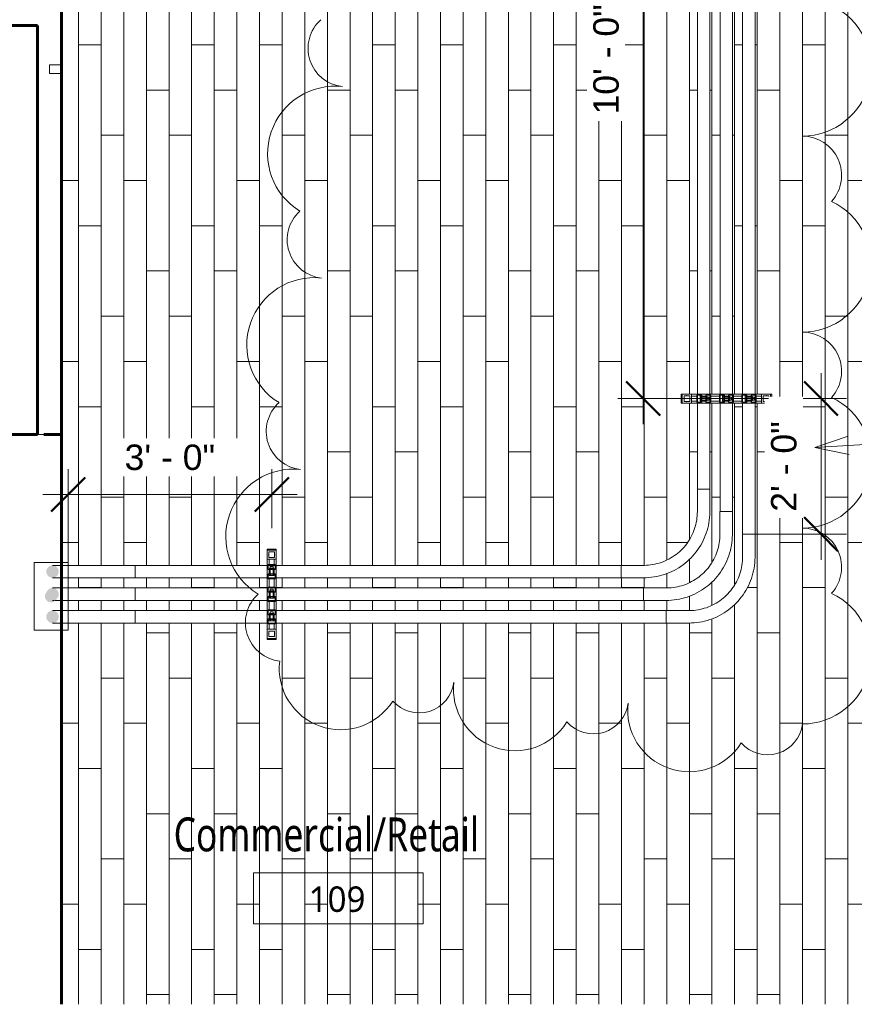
# Model space of a CAD drawing. Header units: inches. Extents: x -723 to 1689, y -292 to 603.
# Tile 29 of 40: x 1196 to 1343, y -56 to 119. Entities that reach past the tile are written whole.
import ezdxf

# ---------------------------------------------------------------- set-up
doc = ezdxf.new("R2010")
doc.units = ezdxf.units.IN
doc.header["$MEASUREMENT"] = 0
doc.linetypes.add('Hidden 1_16_', pattern=[0.09375, 0.0625, -0.03125])
for name, color, linetype, lineweight in [('A-ANNO-DIMS', 211, 'Continuous', 9), ('A-ANNO-DIMS-48', 211, 'Continuous', 9), ('A-AREA-IDEN', 2, 'Continuous', 9), ('A-DETL', 90, 'Hidden 1_16_', 9), ('A-DETL-MBND', 5, 'Continuous', 9), ('A-FLOR-PATT', 8, 'Continuous', 70), ('A-GENM', 13, 'Continuous', 9), ('A-WALL', 113, 'Continuous', 18), ('G-ANNO-REVC', 71, 'Continuous', 9), ('G-ANNO-TEXT', 231, 'Continuous', 9)]:
    doc.layers.add(name, color=color, linetype=linetype, lineweight=lineweight)
doc.styles.add('Arial_3', font='arial.ttf', dxfattribs={"height": 4.5})
doc.styles.add('Trebuchet MS_1', font='trebuc.ttf', dxfattribs={"height": 4.5})
doc.styles.add('Trebuchet MS_B', font='trebucbd.ttf', dxfattribs={"width": 0.8, "height": 6})
doc.dimstyles.new('Linear_-_3_32__Arial', dxfattribs={"dimscale": 12, "dimtxt": 4.591167, "dimasz": 0.5, "dimexe": 0.375, "dimexo": 0.25, "dimgap": 0.25, "dimtad": 1, "dimdec": 5, "dimrnd": 0.03125, "dimzin": 1, "dimdsep": 46, "dimlunit": 4, "dimtxsty": 'Arial_3', "dimblk1": 'OBLIQUE', "dimblk2": 'OBLIQUE', "dimsah": 1, "dimcen": 0.09, "dimdle": 0.375, "dimazin": 0, "dimtfac": 1, "dimtdec": 4, "dimtix": 1, "dimtmove": 0, "dimatfit": 3, "dimfxl": 1, "dimtvp": 1, "dimtfill": 1, "dimfrac": 2, "dimtolj": 1, "dimtzin": 0, "dimarcsym": 2})

# ---------------------------------------------------------------- blocks, each defined once
blk = doc.blocks.new('Room Tag - Room Tag-516732-Retail 109 - Raceway Plan')
at = {"layer": 'A-AREA-IDEN'}
for p, q in [((-0.3125, 0), (-0.3125, -0.1875)), ((-0.3125, 0), (0.3125, 0)), ((0.3125, 0), (0.3125, -0.1875)), ((-0.3125, -0.1875), (0.3125, -0.1875))]:
    blk.add_line(p, q, dxfattribs=at)
blk = doc.blocks.new('ST-VDC-01_ARCH_REF_v001_rvt_rvt-4-Retail 109 - Raceway Plan')
at = {"layer": 'A-FLOR-PATT', "lineweight": 9}
h = blk.add_hatch(dxfattribs=at)
h.set_pattern_fill('FP_19', color=256, style=0, pattern_type=2)
h.set_pattern_definition([(270, (613.979, 66.172), (4, 2e-16), []), (0, (613.979, 66.172), (8, 8), [4, -28]), (0, (617.979, 50.172), (8, 8), [4, -28])])
h.paths.add_polyline_path([(578.98, -55.54), (778.94, -55.54), (773.11, -11.25), (721.42, -11.25), (721.42, 52.75), (764.68, 52.75), (741.45, 229.25), (725.93, 229.25), (725.93, 253.25), (738.29, 253.25), (713.82, 439.12), (673.26, 439.11), (673.88, 438.48), (674.4, 438.09), (675.92, 437.15), (677.95, 436.45), (679.99, 436.22), (689.91, 436.22), (691.79, 436.05), (692.2, 435.99), (692.88, 435.82), (694.38, 435.33), (695.98, 434.5), (696.4, 434.25), (697.59, 433.3), (698.18, 432.8), (699.12, 431.68), (699.63, 431.02), (700.2, 430.01), (700.75, 428.9), (701.24, 427.32), (701.38, 426.81), (701.48, 426.09), (701.6, 424.53), (701.6, 412.42), (704.54, 412.41), (704.54, 410.79), (701.6, 410.79), (701.6, 292.42), (704.54, 292.41), (704.54, 290.79), (701.6, 290.79), (701.6, 172.42), (704.54, 172.41), (704.54, 170.79), (701.6, 170.79), (701.6, 52.42), (704.54, 52.41), (704.54, 50.79), (701.6, 50.79), (701.6, 23.61), (701.43, 21.72), (701.37, 21.31), (701.2, 20.63), (700.71, 19.13), (699.88, 17.53), (699.62, 17.1), (698.68, 15.92), (698.18, 15.33), (697.06, 14.39), (696.4, 13.88), (695.39, 13.31), (694.28, 12.77), (692.7, 12.27), (692.19, 12.13), (691.47, 12.03), (689.9, 11.91), (616.95, 11.91), (616.94, 8.99), (615.32, 8.99), (615.32, 11.91), (580.14, 11.91), (580.14, 10.64), (578.98, 10.64), (578.98, -19.22)])
h.paths.add_polyline_path([(581.41, 14.1), (585.2, 14.1), (593.42, 14.11), (615.32, 14.11), (615.32, 15.91), (580.14, 15.91), (580.14, 14.1), (581.36, 14.1)])
h.paths.add_polyline_path([(616.95, 14.11), (689.91, 14.11), (692.09, 14.37), (694.09, 15.08), (695.65, 16.06), (696.02, 16.37), (697.14, 17.49), (697.54, 18.01), (698.48, 19.53), (699.18, 21.57), (699.41, 23.61), (699.41, 50.79), (697.6, 50.79), (697.6, 27.61), (697.43, 25.72), (697.37, 25.31), (697.2, 24.63), (696.71, 23.13), (695.88, 21.53), (695.63, 21.11), (694.68, 19.92), (694.18, 19.33), (693.22, 18.51), (692.4, 17.88), (691.39, 17.31), (690.28, 16.77), (688.7, 16.27), (688.19, 16.13), (687.23, 16.01), (685.9, 15.91), (616.95, 15.91), (616.95, 14.83)])
h.paths.add_polyline_path([(581.41, 18.1), (585.2, 18.1), (593.42, 18.11), (615.32, 18.11), (615.32, 19.91), (580.14, 19.91), (580.14, 18.1), (581.24, 18.1)])
h.paths.add_polyline_path([(646.87, 18.11), (685.9, 18.11), (688.09, 18.37), (690.09, 19.08), (691.65, 20.06), (692.02, 20.37), (693.26, 21.64), (693.54, 22.01), (694.48, 23.53), (695.18, 25.57), (695.41, 27.61), (695.41, 50.79), (693.6, 50.79), (693.6, 31.61), (693.43, 29.72), (693.37, 29.31), (693.2, 28.63), (692.71, 27.13), (691.88, 25.53), (691.63, 25.11), (690.67, 23.91), (690.18, 23.33), (689.06, 22.39), (688.4, 21.88), (687.39, 21.31), (686.28, 20.77), (684.55, 20.23), (684.19, 20.13), (683.21, 20.01), (681.87, 19.91), (616.95, 19.91), (616.95, 18.11), (636.3, 18.11)])
h.paths.add_polyline_path([(581.41, 22.1), (585.2, 22.1), (593.42, 22.11), (615.32, 22.11), (615.33, 24.99), (616.95, 24.99), (616.95, 22.11), (681.9, 22.11), (684.09, 22.37), (686.09, 23.08), (687.65, 24.06), (688.02, 24.37), (689.14, 25.49), (689.54, 26.01), (690.48, 27.53), (691.18, 29.57), (691.41, 31.61), (691.41, 50.79), (688.54, 50.8), (688.54, 52.42), (691.41, 52.42), (691.41, 170.79), (688.54, 170.8), (688.54, 172.42), (691.41, 172.42), (691.41, 290.79), (688.54, 290.8), (688.54, 292.42), (691.41, 292.42), (691.41, 410.79), (688.54, 410.8), (688.54, 412.42), (691.41, 412.42), (691.4, 416.61), (691.14, 418.72), (690.43, 420.71), (689.45, 422.27), (689.14, 422.64), (688.02, 423.76), (687.5, 424.16), (685.98, 425.1), (683.94, 425.8), (681.87, 426.03), (671.99, 426.03), (670.11, 426.19), (669.69, 426.26), (669.02, 426.43), (667.52, 426.92), (665.92, 427.75), (665.49, 428), (664.31, 428.95), (663.72, 429.45), (662.78, 430.57), (662.27, 431.22), (661.7, 432.24), (661.15, 433.35), (660.66, 434.93), (660.52, 435.44), (660.42, 436.16), (660.3, 437.72), (660.3, 439.12), (643.39, 439.12), (643.39, 389.12), (647.39, 389.12), (647.39, 387.5), (643.39, 387.5), (643.39, 329.12), (647.39, 329.12), (647.39, 327.5), (643.39, 327.5), (643.39, 301.31), (643.15, 297.9), (642.42, 294.55), (641.23, 291.34), (639.5, 288.22), (637.46, 285.52), (636.42, 284.48), (639.43, 281.46), (638.28, 280.32), (635.25, 283.32), (635.05, 283.12), (632.32, 281.09), (629.32, 279.46), (626.12, 278.28), (622.8, 277.55), (619.39, 277.31), (593.21, 277.31), (593.2, 273.31), (591.58, 273.31), (591.58, 277.31), (533.21, 277.31), (533.2, 273.31), (531.58, 273.31), (531.58, 277.31), (473.21, 277.31), (473.2, 273.31), (471.58, 273.31), (471.58, 277.31), (463.23, 277.31), (463.23, 253.25), (469.35, 253.25), (469.35, 229.25), (463.23, 229.25), (463.23, 121.87), (578.98, 121.87), (578.98, 22.64), (580.14, 22.64), (580.14, 22.1), (581.24, 22.1)])
h.paths.add_polyline_path([(693.93, 52.42), (695.41, 52.42), (695.41, 170.79), (693.6, 170.79), (693.6, 52.42)])
h.paths.add_polyline_path([(699.41, 52.42), (699.41, 170.79), (697.6, 170.79), (697.6, 52.42), (699.29, 52.42)])
h.paths.add_polyline_path([(697.6, 172.42), (699.41, 172.42), (699.41, 290.79), (697.6, 290.79), (697.6, 173.73)])
h.paths.add_polyline_path([(695.27, 172.42), (695.41, 172.42), (695.41, 290.79), (693.6, 290.79), (693.6, 172.42), (693.93, 172.42)])
h.paths.add_polyline_path([(592.39, 275.94), (592.53, 275.97), (592.64, 276.08), (592.68, 276.22), (592.67, 276.85), (592.59, 276.98), (592.47, 277.05), (592.32, 277.05), (592.2, 276.98), (592.12, 276.85), (592.11, 276.78), (592.12, 276.14), (592.2, 276.02), (592.32, 275.95)])
h.paths.add_polyline_path([(472.39, 275.94), (472.53, 275.97), (472.64, 276.08), (472.68, 276.22), (472.67, 276.85), (472.59, 276.98), (472.47, 277.05), (472.32, 277.05), (472.2, 276.98), (472.12, 276.85), (472.11, 276.78), (472.12, 276.14), (472.2, 276.02), (472.32, 275.95)])
h.paths.add_polyline_path([(532.39, 275.94), (532.53, 275.97), (532.64, 276.08), (532.68, 276.22), (532.67, 276.85), (532.59, 276.98), (532.47, 277.05), (532.32, 277.05), (532.2, 276.98), (532.12, 276.85), (532.11, 276.78), (532.12, 276.14), (532.2, 276.02), (532.32, 275.95)])
h.paths.add_polyline_path([(636.81, 282.66), (636.95, 282.7), (637.05, 282.8), (637.09, 282.94), (637.05, 283.08), (636.9, 283.25), (636.55, 283.58), (636.41, 283.62), (636.27, 283.58), (636.17, 283.48), (636.13, 283.34), (636.17, 283.2), (636.3, 283.05), (636.67, 282.7), (636.74, 282.67)])
h.paths.add_polyline_path([(593.42, 289.31), (619.39, 289.31), (621.75, 289.55), (624.02, 290.25), (626.12, 291.38), (626.71, 291.89), (624.15, 294.46), (625.3, 295.6), (627.97, 292.93), (629.37, 294.64), (630.48, 296.72), (631.16, 298.97), (631.39, 301.31), (631.39, 327.5), (627.39, 327.51), (627.39, 329.12), (631.39, 329.12), (631.39, 387.5), (627.39, 387.51), (627.39, 389.12), (631.39, 389.12), (631.39, 439.12), (610.48, 439.12), (610.48, 455.75), (616.35, 455.75), (616.35, 457.75), (617.1, 457.75), (617.1, 493.75), (616.35, 493.75), (616.35, 495.75), (610.48, 495.75), (610.48, 511.12), (558.35, 511.12), (558.35, 464), (554.1, 464), (554.1, 428), (558.35, 428), (558.35, 412.62), (554.1, 412.62), (554.1, 376.62), (558.35, 376.62), (558.35, 325), (463.23, 325), (463.23, 289.31), (471.58, 289.31), (471.59, 293.31), (473.21, 293.31), (473.21, 289.31), (531.58, 289.31), (531.59, 293.31), (533.21, 293.31), (533.21, 289.31), (591.58, 289.31), (591.59, 293.31), (593.21, 293.31), (593.21, 289.31)])
h.paths.add_polyline_path([(592.39, 289.94), (592.53, 289.97), (592.64, 290.08), (592.68, 290.22), (592.67, 290.85), (592.59, 290.98), (592.47, 291.05), (592.32, 291.05), (592.2, 290.98), (592.12, 290.85), (592.11, 290.78), (592.12, 290.14), (592.2, 290.02), (592.32, 289.95)])
h.paths.add_polyline_path([(472.39, 289.94), (472.53, 289.97), (472.64, 290.08), (472.68, 290.22), (472.67, 290.85), (472.59, 290.98), (472.47, 291.05), (472.32, 291.05), (472.2, 290.98), (472.12, 290.85), (472.11, 290.78), (472.12, 290.14), (472.2, 290.02), (472.32, 289.95)])
h.paths.add_polyline_path([(532.39, 289.94), (532.53, 289.97), (532.64, 290.08), (532.68, 290.22), (532.67, 290.85), (532.59, 290.98), (532.47, 291.05), (532.32, 291.05), (532.2, 290.98), (532.12, 290.85), (532.11, 290.78), (532.12, 290.14), (532.2, 290.02), (532.32, 289.95)])
h.paths.add_polyline_path([(695.27, 292.42), (695.41, 292.42), (695.41, 410.79), (693.6, 410.79), (693.6, 292.42), (693.93, 292.42)])
h.paths.add_polyline_path([(699.29, 292.42), (699.41, 292.42), (699.41, 410.79), (697.6, 410.79), (697.6, 292.42), (697.95, 292.42)])
h.paths.add_polyline_path([(626.91, 292.56), (627.05, 292.6), (627.15, 292.7), (627.19, 292.84), (627.15, 292.98), (627.11, 293.04), (626.65, 293.48), (626.51, 293.52), (626.37, 293.48), (626.27, 293.38), (626.23, 293.24), (626.27, 293.1), (626.31, 293.04), (626.77, 292.6), (626.84, 292.57)])
h.paths.add_polyline_path([(630.49, 328.03), (630.63, 328.07), (630.73, 328.17), (630.77, 328.31), (630.73, 328.45), (630.63, 328.56), (630.49, 328.59), (629.85, 328.58), (629.73, 328.51), (629.65, 328.38), (629.65, 328.24), (629.73, 328.11), (629.85, 328.04), (629.93, 328.03)])
h.paths.add_polyline_path([(644.34, 328.03), (644.56, 328.04), (644.69, 328.11), (644.76, 328.24), (644.76, 328.38), (644.69, 328.51), (644.56, 328.58), (644.34, 328.59), (643.85, 328.58), (643.73, 328.51), (643.65, 328.38), (643.65, 328.24), (643.73, 328.11), (643.85, 328.04), (643.93, 328.03)])
h.paths.add_polyline_path([(629.93, 388.03), (630.56, 388.04), (630.69, 388.11), (630.76, 388.24), (630.76, 388.38), (630.69, 388.51), (630.56, 388.58), (630.49, 388.59), (629.85, 388.58), (629.73, 388.51), (629.65, 388.38), (629.65, 388.24), (629.73, 388.11), (629.85, 388.04)])
h.paths.add_polyline_path([(644.49, 388.03), (644.63, 388.07), (644.73, 388.17), (644.77, 388.31), (644.73, 388.45), (644.63, 388.56), (644.49, 388.59), (643.85, 388.58), (643.73, 388.51), (643.65, 388.38), (643.65, 388.24), (643.73, 388.11), (643.85, 388.04), (643.93, 388.03), (644.34, 388.03)])
h.paths.add_polyline_path([(693.6, 412.42), (695.41, 412.42), (695.41, 420.53), (695.14, 422.72), (694.43, 424.71), (693.45, 426.27), (693.14, 426.64), (692.02, 427.76), (691.5, 428.16), (689.98, 429.1), (687.94, 429.8), (685.9, 430.03), (675.99, 430.03), (674.11, 430.19), (673.69, 430.26), (673.02, 430.43), (671.52, 430.92), (669.92, 431.75), (669.49, 432), (668.31, 432.95), (667.72, 433.45), (666.78, 434.57), (666.27, 435.22), (665.7, 436.24), (665.15, 437.35), (664.58, 439.12), (662.49, 439.12), (662.49, 437.72), (662.76, 435.53), (663.47, 433.54), (664.45, 431.98), (664.75, 431.61), (665.88, 430.48), (666.4, 430.09), (667.92, 429.15), (669.95, 428.45), (671.99, 428.22), (681.9, 428.22), (683.79, 428.05), (684.33, 427.96), (684.88, 427.82), (686.38, 427.33), (687.98, 426.5), (688.4, 426.25), (689.59, 425.3), (690.18, 424.8), (691, 423.84), (691.63, 423.02), (692.2, 422.01), (692.75, 420.9), (693.24, 419.32), (693.38, 418.81), (693.48, 418.09), (693.6, 416.53), (693.6, 412.53)])
h.paths.add_polyline_path([(697.6, 412.42), (699.41, 412.42), (699.41, 424.53), (699.14, 426.72), (698.43, 428.71), (697.45, 430.27), (697.14, 430.64), (696.02, 431.76), (695.5, 432.16), (693.98, 433.1), (691.94, 433.8), (689.9, 434.03), (679.99, 434.03), (678.11, 434.19), (677.69, 434.26), (677.02, 434.43), (675.52, 434.92), (673.92, 435.75), (673.49, 436), (672.31, 436.95), (671.72, 437.45), (670.9, 438.41), (670.32, 439.12), (666.9, 439.12), (667.47, 437.54), (668.47, 435.96), (668.75, 435.61), (669.88, 434.48), (670.4, 434.09), (671.92, 433.15), (673.95, 432.45), (675.99, 432.22), (685.9, 432.22), (687.79, 432.05), (688.2, 431.99), (688.88, 431.82), (690.38, 431.33), (691.98, 430.5), (692.43, 430.23), (693.59, 429.3), (694.18, 428.8), (695.12, 427.68), (695.63, 427.02), (696.2, 426.01), (696.75, 424.9), (697.24, 423.32), (697.38, 422.81), (697.48, 422.09), (697.6, 420.53), (697.6, 414.34)])
at = {"layer": 'A-WALL', "lineweight": 60}
for p, q in [((578.98, 117.62), (578.98, 121.87)), ((463.23, 117.62), (574.73, 117.62)), ((574.73, 117.62), (574.73, 45.25)), ((578.98, 45.25), (578.98, 117.62)), ((574.73, 45.25), (463.23, 45.25)), ((578.98, 45.25), (575.85, 45.25)), ((575.85, 45.25), (578.98, 45.25)), ((578.98, -55.54), (578.98, 45.25))]:
    blk.add_line(p, q, dxfattribs=at)
at = {"layer": 'A-WALL'}
for p, q in [((575.85, 45.25), (574.73, 45.25)), ((574.73, 45.25), (575.85, 45.25))]:
    blk.add_line(p, q, dxfattribs=at)
at = {"layer": 'A-AREA-IDEN', "color": 20, "lineweight": 5, "xscale": 47.99999999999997, "yscale": 47.99999999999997, "zscale": 47.99999999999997}
blk.add_blockref('Room Tag - Room Tag-516732-Retail 109 - Raceway Plan', (627.93, -32.28), dxfattribs=at)
at = {"layer": 'A-AREA-IDEN', "attachment_point": 1}
for s, insert, char_height, width, style in [('Commercial/Retail', (598.79, -22.49), 6, 70.5384, 'Trebuchet MS_B'), ('109', (622.66, -34.69), 4.5, 12.2715, 'Trebuchet MS_1')]:
    blk.add_mtext(s, dxfattribs=dict(at, insert=insert, char_height=char_height, width=width, style=style))
blk = doc.blocks.new('P1100 - Pipe and Rigid Steel Conduit Clamp - P1117 - 2_-1005113-Retail 109 - Raceway Plan')
at = {"layer": 'A-DETL-MBND'}
for p, q in [((0.63, 1.25), (-0.62, 1.25)), ((-0.62, 1.25), (-0.62, 0.42)), ((0.63, 0.42), (-0.62, 0.42)), ((-0.62, 0.42), (-0.62, 0.37)), ((-0.62, 0.37), (0.63, 0.37)), ((-0.46, 0.67), (-0.23, 0.67)), ((-0.46, 0.67), (-0.46, 0.44)), ((-0.23, 0.44), (-0.46, 0.44)), ((-0.25, 0.37), (-0.25, -0.38)), ((-0.23, 0.67), (0.23, 0.67)), ((-0.23, 0.67), (-0.23, 0.44)), ((0.23, 0.44), (-0.23, 0.44)), ((0.23, 0.67), (0.46, 0.67)), ((0.23, 0.67), (0.23, 0.44)), ((0.46, 0.44), (0.23, 0.44)), ((0.25, -0.38), (0.25, 0.37)), ((0.46, 0.44), (0.46, 0.67)), ((0.63, 0.42), (0.63, 1.25)), ((0.63, 0.37), (0.63, 0.42)), ((-0.62, -0.42), (-0.62, -0.38)), ((0.63, -0.38), (-0.62, -0.38)), ((-0.62, -0.42), (-0.62, -1.25)), ((-0.62, -0.42), (0.63, -0.42)), ((-0.62, -1.25), (0.63, -1.25)), ((-0.36, -0.44), (-0.18, -0.44)), ((-0.36, -0.61), (-0.36, -0.44)), ((-0.18, -0.61), (-0.36, -0.61)), ((-0.25, -0.42), (-0.25, -0.89)), ((-0.25, -0.89), (0.25, -0.89)), ((-0.18, -0.44), (0.18, -0.44)), ((-0.18, -0.44), (-0.18, -0.61)), ((0.18, -0.61), (-0.18, -0.61)), ((0.18, -0.44), (0.36, -0.44)), ((0.18, -0.44), (0.18, -0.61)), ((0.36, -0.61), (0.18, -0.61)), ((0.25, -0.89), (0.25, -0.42)), ((0.36, -0.44), (0.36, -0.61)), ((0.63, -0.38), (0.63, -0.42)), ((0.63, -1.25), (0.63, -0.42))]:
    blk.add_line(p, q, dxfattribs=at)
blk = doc.blocks.new('P1060 Series Square Washer - P1064 - Rod Dia 1_2_-1004752-Retail 109 - Raceway Plan')
at = {"layer": 'A-DETL-MBND'}
for p, q in [((-0.8125, 0.8125), (0.8125, 0.8125)), ((-0.8125, 0.8125), (-0.8125, -0.8125)), ((0.8125, -0.8125), (0.8125, 0.8125)), ((0.8125, -0.8125), (-0.8125, -0.8125))]:
    blk.add_line(p, q, dxfattribs=at)
blk = doc.blocks.new('Hex_Nut - P1064 - Rod Dia 1_2_-1009258-Retail 109 - Raceway Plan')
at = {"layer": 'A-DETL-MBND'}
for p, q in [((-0.5, 0.09), (-0.55, 0)), ((0.55, 0), (0.5, 0.09)), ((-0.55, 0), (-0.5, -0.09)), ((0.5, -0.09), (0.55, 0))]:
    blk.add_line(p, q, dxfattribs=at)
blk = doc.blocks.new('GTP - Generic Pt-1005169-Retail 109 - Raceway Plan')
at = {"layer": 'A-GENM'}
for p, q in [((0.5, 0.5), (-0.5, 0.5)), ((-0.5, 0.5), (-0.5, -0.5)), ((0.5, -0.5), (0.5, 0.5)), ((-0.5, -0.5), (0.5, -0.5))]:
    blk.add_line(p, q, dxfattribs=at)
blk = doc.blocks.new('Channel - Beam Loading - P1000-1009256-Retail 109 - Raceway Plan')
at = {"layer": 'A-DETL-MBND'}
for p, q in [((-0.81, 16), (-0.81, 15.81)), ((-0.61, 16), (-0.81, 16)), ((-0.61, 16), (-0.57, 16)), ((-0.44, 16), (-0.57, 16)), ((-0.44, 15.81), (-0.44, 16)), ((-0.44, 16), (0.44, 16)), ((0.44, 16), (0.44, 15.81)), ((0.57, 16), (0.44, 16)), ((0.57, 16), (0.61, 16)), ((0.81, 16), (0.61, 16)), ((0.81, 15.81), (0.81, 16)), ((-0.81, 14.19), (-0.81, 1.81)), ((-0.44, 13.25), (-0.44, 14.19)), ((0.44, 14.19), (0.44, 13.25)), ((0.81, 1.81), (0.81, 14.19)), ((-0.44, 11.63), (-0.44, 12.38)), ((0.44, 12.38), (0.44, 11.63)), ((-0.44, 9.25), (-0.44, 10.75)), ((0.44, 10.75), (0.44, 9.25)), ((-0.44, 7.63), (-0.44, 8.38)), ((0.44, 8.38), (0.44, 7.63)), ((-0.44, 5.25), (-0.44, 6.75)), ((0.44, 6.75), (0.44, 5.25)), ((-0.44, 3.63), (-0.44, 4.38)), ((0.44, 4.38), (0.44, 3.63)), ((-0.44, 1.81), (-0.44, 2.75)), ((0.44, 2.75), (0.44, 1.81)), ((-0.81, 0.19), (-0.81, 0)), ((-0.44, 0), (-0.44, 0.19)), ((0.44, 0), (-0.44, 0)), ((0.44, 0.19), (0.44, 0)), ((0.44, 0), (0.57, 0)), ((0.61, 0), (0.57, 0)), ((0.61, 0), (0.81, 0)), ((0.81, 0), (0.81, 0.19)), ((-0.81, 0), (-0.61, 0)), ((-0.57, 0), (-0.61, 0)), ((-0.57, 0), (-0.44, 0))]:
    blk.add_line(p, q, dxfattribs=at)
blk = doc.blocks.new('Hex_Nut - P1064 - Rod Dia 1_2_-V107-Retail 109 - Raceway Plan')
at = {"layer": 'A-DETL-MBND'}
for p, q in [((-0.5, 0.09), (-0.55, 0)), ((0.55, 0), (0.5, 0.09)), ((-0.55, 0), (-0.5, -0.08)), ((0.5, -0.08), (0.55, 0))]:
    blk.add_line(p, q, dxfattribs=at)
blk = doc.blocks.new('Channel - Beam Loading - P1000-V108-Retail 109 - Raceway Plan')
at = {"layer": 'A-DETL-MBND'}
for p, q in [((-0.81, 16), (-0.81, 15.81)), ((-0.61, 16), (-0.81, 16)), ((-0.61, 16), (-0.57, 16)), ((-0.44, 16), (-0.57, 16)), ((-0.44, 15.81), (-0.44, 16)), ((-0.44, 16), (0.44, 16)), ((0.44, 16), (0.44, 15.81)), ((0.57, 16), (0.44, 16)), ((0.57, 16), (0.61, 16)), ((0.81, 16), (0.61, 16)), ((0.81, 15.81), (0.81, 16)), ((-0.81, 14.19), (-0.81, 1.81)), ((-0.44, 13.25), (-0.44, 14.19)), ((0.44, 14.19), (0.44, 13.25)), ((0.81, 1.81), (0.81, 14.19)), ((-0.44, 11.63), (-0.44, 12.38)), ((0.44, 12.38), (0.44, 11.63)), ((-0.44, 9.25), (-0.44, 10.75)), ((0.44, 10.75), (0.44, 9.25)), ((-0.44, 7.63), (-0.44, 8.38)), ((0.44, 8.38), (0.44, 7.63)), ((-0.44, 5.25), (-0.44, 6.75)), ((0.44, 6.75), (0.44, 5.25)), ((-0.44, 3.63), (-0.44, 4.38)), ((0.44, 4.38), (0.44, 3.63)), ((-0.44, 1.81), (-0.44, 2.75)), ((0.44, 2.75), (0.44, 1.81)), ((-0.81, 0.19), (-0.81, 0)), ((-0.44, 0), (-0.44, 0.19)), ((0.44, 0), (-0.44, 0)), ((0.44, 0.19), (0.44, 0)), ((0.44, 0), (0.57, 0)), ((0.61, 0), (0.57, 0)), ((0.61, 0), (0.81, 0)), ((0.81, 0), (0.81, 0.19)), ((-0.81, 0), (-0.61, 0)), ((-0.57, 0), (-0.61, 0)), ((-0.57, 0), (-0.44, 0))]:
    blk.add_line(p, q, dxfattribs=at)
blk = doc.blocks.new('Duplex Receptacle - Standard-516793-Retail 109 - Raceway Plan')
at = {"layer": 'A-DETL-MBND'}
for p, q in [((751.2, 155.17), (751.01, 155.14)), ((751.01, 155.14), (751.37, 152.42)), ((751.56, 152.44), (751.2, 155.17)), ((753.39, 154.83), (751.28, 154.55)), ((751.48, 153.06), (753.58, 153.34)), ((753.58, 153.34), (753.39, 154.83)), ((751.37, 152.42), (751.56, 152.44))]:
    blk.add_line(p, q, dxfattribs=at)
blk = doc.blocks.new('Conduit Elbow - without Fittings - EMT - Standard-894148-Retail 109 - Raceway Plan')
at = {"layer": 'A-DETL-MBND'}
for p, q in [((-1.1, 14.6), (-1.1, 10.6)), ((1.1, 14.6), (-1.1, 14.6)), ((1.1, 10.6), (1.1, 14.6)), ((-10.6, 1.1), (-14.6, 1.1)), ((-14.6, 1.1), (-14.6, -1.1)), ((-14.6, -1.1), (-10.6, -1.1))]:
    blk.add_line(p, q, dxfattribs=at)
at = {"layer": 'A-DETL-MBND', "flags": 128}
for points in [[(-1.1, 10.6), (-1.11, 10.22), (-1.13, 9.84), (-1.17, 9.46), (-1.22, 9.09), (-1.29, 8.71), (-1.37, 8.34), (-1.47, 7.97), (-1.58, 7.61), (-1.71, 7.25), (-1.85, 6.9), (-2, 6.55), (-2.17, 6.21), (-2.35, 5.88), (-2.55, 5.55), (-2.76, 5.23), (-2.98, 4.93), (-3.21, 4.63), (-3.46, 4.33), (-3.71, 4.05), (-3.98, 3.78), (-4.26, 3.52), (-4.55, 3.28), (-4.84, 3.04), (-5.15, 2.82), (-5.47, 2.6), (-5.79, 2.41), (-6.12, 2.22), (-6.46, 2.05), (-6.81, 1.89), (-7.16, 1.74), (-7.51, 1.61), (-7.88, 1.5), (-8.24, 1.4), (-8.61, 1.31), (-8.98, 1.24), (-9.36, 1.18), (-9.74, 1.14), (-10.12, 1.11), (-10.5, 1.1), (-10.6, 1.1)], [(-10.6, -1.1), (-10.13, -1.09), (-9.66, -1.06), (-9.2, -1.01), (-8.74, -0.95), (-8.28, -0.87), (-7.82, -0.76), (-7.37, -0.64), (-6.92, -0.5), (-6.48, -0.35), (-6.04, -0.18), (-5.62, 0.02), (-5.2, 0.22), (-4.79, 0.45), (-4.39, 0.69), (-3.99, 0.94), (-3.61, 1.22), (-3.24, 1.5), (-2.89, 1.8), (-2.54, 2.12), (-2.21, 2.45), (-1.89, 2.79), (-1.58, 3.15), (-1.29, 3.51), (-1.02, 3.89), (-0.76, 4.28), (-0.51, 4.68), (-0.28, 5.09), (-0.07, 5.5), (0.13, 5.93), (0.3, 6.36), (0.46, 6.8), (0.61, 7.25), (0.73, 7.7), (0.84, 8.15), (0.93, 8.61), (1, 9.07), (1.05, 9.54), (1.08, 10.01), (1.1, 10.47), (1.1, 10.6)]]:
    blk.add_lwpolyline(points, dxfattribs=at)
blk = doc.blocks.new('Conduit Junction Box - Tee - Aluminum - Standard-1023220-Retail 109 - Raceway Plan')
at = {"layer": 'A-DETL'}
for p, q in [((580.14, 22.1), (580.14, 19.91)), ((580.14, 18.1), (580.14, 15.91)), ((580.14, 14.1), (580.14, 11.91))]:
    blk.add_line(p, q, dxfattribs=at)
at = {"layer": 'A-DETL-MBND'}
for p, q in [((574.14, 10.64), (574.14, 22.64)), ((580.14, 22.64), (574.14, 22.64)), ((580.14, 22.64), (580.14, 22.1)), ((580.14, 19.91), (580.14, 18.1)), ((580.14, 15.91), (580.14, 14.1)), ((574.14, 10.64), (580.14, 10.64)), ((580.14, 11.91), (580.14, 10.64))]:
    blk.add_line(p, q, dxfattribs=at)
blk = doc.blocks.new('Conduit Elbow - without Fittings - EMT - Standard-V114-Retail 109 - Raceway Plan')
at = {"layer": 'A-DETL'}
blk.add_line((577.38, 11.91), (577.39, 11.91), dxfattribs=at)
at = {"layer": 'A-DETL', "flags": 128}
blk.add_lwpolyline([(577.39, 14.11), (577.38, 14.11), (577.38, 14.11)], dxfattribs=at)
at = {"layer": 'A-DETL-MBND'}
for p, q in [((591.98, 14.11), (587.98, 14.11)), ((591.98, 13.01), (591.98, 14.11)), ((591.98, 11.91), (591.98, 13.01)), ((587.98, 11.91), (591.98, 11.91))]:
    blk.add_line(p, q, dxfattribs=at)
at = {"layer": 'A-DETL-MBND', "flags": 128}
for points in [[(587.98, 14.11), (587.55, 14.11), (587.13, 14.11), (586.71, 14.11), (586.29, 14.11), (585.87, 14.11), (585.46, 14.11), (585.05, 14.11), (584.64, 14.11), (584.24, 14.11), (583.85, 14.11), (583.46, 14.11), (583.08, 14.11), (582.71, 14.11), (582.35, 14.11), (581.99, 14.11), (581.65, 14.11), (581.31, 14.11), (580.99, 14.11), (580.68, 14.11), (580.37, 14.11), (580.09, 14.11), (579.81, 14.11), (579.55, 14.11), (579.3, 14.11), (579.06, 14.11), (578.84, 14.11), (578.63, 14.11), (578.44, 14.11), (578.26, 14.11), (578.1, 14.11), (577.95, 14.11), (577.82, 14.11), (577.71, 14.11), (577.61, 14.11), (577.53, 14.11), (577.47, 14.11), (577.42, 14.11), (577.39, 14.11)], [(577.39, 11.91), (577.41, 11.91), (577.46, 11.91), (577.51, 11.91), (577.59, 11.91), (577.68, 11.91), (577.79, 11.91), (577.92, 11.91), (578.06, 11.91), (578.22, 11.91), (578.39, 11.91), (578.58, 11.91), (578.78, 11.91), (579, 11.91), (579.23, 11.91), (579.48, 11.91), (579.74, 11.91), (580.01, 11.91), (580.3, 11.91), (580.59, 11.91), (580.9, 11.91), (581.22, 11.91), (581.56, 11.91), (581.9, 11.91), (582.25, 11.91), (582.61, 11.91), (582.98, 11.91), (583.36, 11.91), (583.75, 11.91), (584.14, 11.91), (584.54, 11.91), (584.94, 11.91), (585.35, 11.91), (585.76, 11.91), (586.18, 11.91), (586.6, 11.91), (587.02, 11.91), (587.44, 11.91), (587.86, 11.91), (587.98, 11.91)]]:
    blk.add_lwpolyline(points, dxfattribs=at)
blk = doc.blocks.new('Conduit Elbow - without Fittings - EMT - Standard-V113-Retail 109 - Raceway Plan')
at = {"layer": 'A-DETL', "flags": 128}
for points in [[(577.39, 18.11), (577.38, 18.11), (577.38, 18.11)], [(577.38, 15.91), (577.39, 15.91), (577.41, 15.91), (577.46, 15.91), (577.51, 15.91), (577.59, 15.91), (577.68, 15.91), (577.79, 15.91), (577.92, 15.91), (577.95, 15.91)]]:
    blk.add_lwpolyline(points, dxfattribs=at)
at = {"layer": 'A-DETL-MBND'}
for p, q in [((591.98, 18.11), (587.98, 18.11)), ((591.98, 17.01), (591.98, 18.11)), ((587.98, 15.91), (591.98, 15.91)), ((591.98, 15.91), (591.98, 17.01))]:
    blk.add_line(p, q, dxfattribs=at)
at = {"layer": 'A-DETL-MBND', "flags": 128}
for points in [[(587.98, 18.11), (587.55, 18.11), (587.13, 18.11), (586.71, 18.11), (586.29, 18.11), (585.87, 18.11), (585.46, 18.11), (585.05, 18.11), (584.64, 18.11), (584.24, 18.11), (583.85, 18.11), (583.46, 18.11), (583.08, 18.11), (582.71, 18.11), (582.35, 18.11), (581.99, 18.11), (581.65, 18.11), (581.31, 18.11), (580.99, 18.11), (580.68, 18.11), (580.37, 18.11), (580.09, 18.11), (579.81, 18.11), (579.55, 18.11), (579.3, 18.11), (579.06, 18.11), (578.84, 18.11), (578.63, 18.11), (578.44, 18.11), (578.26, 18.11), (578.1, 18.11), (577.95, 18.11), (577.82, 18.11), (577.71, 18.11), (577.61, 18.11), (577.53, 18.11), (577.47, 18.11), (577.42, 18.11), (577.39, 18.11)], [(577.95, 15.91), (578.06, 15.91), (578.22, 15.91), (578.39, 15.91), (578.58, 15.91), (578.78, 15.91), (579, 15.91), (579.23, 15.91), (579.48, 15.91), (579.74, 15.91), (580.01, 15.91), (580.3, 15.91), (580.59, 15.91), (580.9, 15.91), (581.22, 15.91), (581.56, 15.91), (581.9, 15.91), (582.25, 15.91), (582.61, 15.91), (582.98, 15.91), (583.36, 15.91), (583.75, 15.91), (584.14, 15.91), (584.54, 15.91), (584.94, 15.91), (585.35, 15.91), (585.76, 15.91), (586.18, 15.91), (586.6, 15.91), (587.02, 15.91), (587.44, 15.91), (587.86, 15.91), (587.98, 15.91)]]:
    blk.add_lwpolyline(points, dxfattribs=at)
blk = doc.blocks.new('DIMBLOCK4-Retail 109 - Raceway Plan')
at = {"layer": 'A-ANNO-DIMS-48'}
for p, q in [((1204.14, 34.63), (1204.14, 39.13)), ((1240.14, 34.63), (1240.14, 39.13)), ((1199.64, 34.63), (1244.64, 34.63)), ((1204.14, 34.63), (1204.14, 10.79)), ((1240.14, 34.63), (1240.14, 28.69))]:
    blk.add_line(p, q, dxfattribs=at)
at = {"layer": 'A-ANNO-DIMS-48', "lineweight": 50}
for p, q in [((1204.14, 34.63), (1207.14, 37.63)), ((1240.14, 34.63), (1243.14, 37.63)), ((1204.14, 34.63), (1201.14, 31.63)), ((1240.14, 34.63), (1237.14, 31.63))]:
    blk.add_line(p, q, dxfattribs=at)
at = {"layer": 'A-ANNO-DIMS-48', "color": 0, "insert": (1214.12, 43.48), "char_height": 4.5, "width": 19.2405, "attachment_point": 1, "line_spacing_factor": 0.941778, "style": 'Arial_3', "bg_fill": 3, "box_fill_scale": 1.25, "bg_fill_color": 256, "bg_fill_true_color": 13158600, "bg_fill_transparency": 0}
blk.add_mtext('3\' - 0"', dxfattribs=at)
blk = doc.blocks.new('_Oblique')
at = {"color": 0, "linetype": 'ByBlock', "lineweight": -2}
blk.add_line((-0.5, -0.5), (0.5, 0.5), dxfattribs=at)
blk = doc.blocks.new('DIMBLOCK7-Retail 109 - Raceway Plan')
at = {"layer": 'A-ANNO-DIMS-48'}
for p, q in [((1337.27, 23.11), (1337.27, 56.11)), ((1337.27, 51.61), (1323.93, 51.61)), ((1337.27, 51.61), (1341.77, 51.61)), ((1337.27, 27.61), (1323.46, 27.61)), ((1337.27, 27.61), (1341.77, 27.61))]:
    blk.add_line(p, q, dxfattribs=at)
at = {"layer": 'A-ANNO-DIMS-48', "lineweight": 50}
for p, q in [((1337.27, 51.61), (1334.27, 54.61)), ((1337.27, 51.61), (1340.27, 48.61)), ((1337.27, 27.61), (1334.27, 30.61)), ((1337.27, 27.61), (1340.27, 24.61))]:
    blk.add_line(p, q, dxfattribs=at)
at = {"layer": 'A-ANNO-DIMS-48', "color": 0, "insert": (1328.43, 31.59), "char_height": 4.5, "width": 19.2405, "attachment_point": 1, "rotation": 90, "line_spacing_factor": 0.941778, "style": 'Arial_3', "bg_fill": 3, "box_fill_scale": 1.25, "bg_fill_color": 256, "bg_fill_true_color": 13158600, "bg_fill_transparency": 0}
blk.add_mtext('2\' - 0"', dxfattribs=at)
blk = doc.blocks.new('DIMBLOCK8-Retail 109 - Raceway Plan')
at = {"layer": 'A-ANNO-DIMS-48'}
for p, q in [((1305.83, 47.11), (1305.83, 176.11)), ((1305.83, 171.61), (1301.33, 171.61)), ((1305.83, 171.61), (1327.4, 171.61)), ((1305.83, 51.61), (1301.33, 51.61)), ((1305.83, 51.61), (1327.97, 51.61))]:
    blk.add_line(p, q, dxfattribs=at)
at = {"layer": 'A-ANNO-DIMS-48', "lineweight": 50}
for p, q in [((1305.83, 171.61), (1302.83, 174.61)), ((1305.83, 171.61), (1308.83, 168.61)), ((1305.83, 51.61), (1302.83, 54.61)), ((1305.83, 51.61), (1308.83, 48.61))]:
    blk.add_line(p, q, dxfattribs=at)
at = {"layer": 'A-ANNO-DIMS-48', "color": 0, "insert": (1296.99, 101.86), "char_height": 4.5, "width": 23.3938, "attachment_point": 1, "rotation": 90, "line_spacing_factor": 0.941778, "style": 'Arial_3', "bg_fill": 3, "box_fill_scale": 1.25, "bg_fill_color": 256, "bg_fill_true_color": 13158600, "bg_fill_transparency": 0}
blk.add_mtext('10\' - 0"', dxfattribs=at)
blk = doc.blocks.new('Family - ___-1288236-Retail 109 - Raceway Plan')
at = {"layer": 'G-ANNO-REVC'}
for centre, radius, start, end in [((709.98, 110.18), 12.13, 270, 64.7912), ((629.37, 113.56), 6.81, 131.965, 263.7753), ((627.34, 94.94), 11.93, 83.7753, 238.5665), ((709.98, 91.11), 6.93, 318.1897, 90), ((709.98, 75.51), 12.13, 270, 64.7912), ((625.68, 79.69), 6.81, 131.965, 263.7753), ((623.65, 61.07), 11.93, 83.7753, 238.5665), ((709.98, 56.44), 6.93, 318.1897, 90), ((621.98, 45.82), 6.81, 131.965, 263.7753), ((709.98, 40.84), 12.13, 270, 64.7912), ((619.95, 27.19), 11.93, 83.7753, 238.5665), ((709.98, 21.78), 6.93, 318.1897, 90), ((618.29, 11.95), 6.81, 131.965, 263.7753), ((709.98, 6.18), 12.13, 270, 64.7912), ((628.33, 3.88), 10.86, 173.132, 327.9232), ((642.2, 2.21), 6.21, 221.3217, 353.132), ((659.14, 0.17), 10.86, 173.132, 327.9232), ((673.01, -1.5), 6.21, 221.3217, 353.132), ((689.95, -3.54), 10.86, 173.132, 327.9232), ((703.82, -5.21), 6.21, 221.3217, 353.132)]:
    blk.add_arc(centre, radius, start, end, dxfattribs=at)

msp = doc.modelspace()

# ---------------------------------------------------------------- hatches: boundary and pattern name
at = {"layer": 'A-DETL-MBND', "lineweight": 30}
for points in [[(1201.379832, 19.908081), (1201.664145, 19.945511), (1201.929082, 20.055252), (1202.156589, 20.229824), (1202.331161, 20.457331), (1202.440902, 20.722268), (1202.478332, 21.006581), (1202.440902, 21.290894), (1202.331161, 21.555831), (1202.156589, 21.783338), (1201.929082, 21.95791), (1201.664145, 22.06765), (1201.339145, 22.099724), (1201.09552, 22.06765), (1200.830582, 21.95791), (1200.603076, 21.783338), (1200.428504, 21.555831), (1200.318763, 21.290894), (1200.281332, 21.006581), (1200.318763, 20.722268), (1200.428504, 20.457331), (1200.603076, 20.229824), (1200.830582, 20.055252), (1201.09552, 19.945511), (1201.339145, 19.913437)], [(1201.13674, 15.537699), (1201.421053, 15.57513), (1201.68599, 15.68487), (1201.913497, 15.859442), (1202.088069, 16.086949), (1202.19781, 16.351886), (1202.23524, 16.636199), (1202.19781, 16.920512), (1202.088069, 17.185449), (1201.913497, 17.412956), (1201.68599, 17.587528), (1201.339145, 17.708052), (1201.13674, 17.734699), (1200.852427, 17.697269), (1200.58749, 17.587528), (1200.359983, 17.412956), (1200.185411, 17.185449), (1200.07567, 16.920512), (1200.03824, 16.636199), (1200.07567, 16.351886), (1200.185411, 16.086949), (1200.359983, 15.859442), (1200.58749, 15.68487), (1200.852427, 15.57513)], [(1201.379824, 15.908081), (1201.664136, 15.945511), (1201.929074, 16.055252), (1202.15658, 16.229824), (1202.331152, 16.457331), (1202.440893, 16.722268), (1202.478324, 17.006581), (1202.440893, 17.290894), (1202.331152, 17.555831), (1202.15658, 17.783338), (1201.929074, 17.95791), (1201.664136, 18.06765), (1201.339145, 18.099726), (1201.095511, 18.06765), (1200.830574, 17.95791), (1200.603067, 17.783338), (1200.428495, 17.555831), (1200.318754, 17.290894), (1200.281324, 17.006581), (1200.318754, 16.722268), (1200.428495, 16.457331), (1200.603067, 16.229824), (1200.830574, 16.055252), (1201.095511, 15.945511), (1201.339145, 15.913436)], [(1201.379832, 11.908081), (1201.664145, 11.945511), (1201.929082, 12.055252), (1202.156589, 12.229824), (1202.331161, 12.457331), (1202.440902, 12.722268), (1202.478332, 13.006581), (1202.440902, 13.290894), (1202.331161, 13.555831), (1202.156589, 13.783338), (1201.929082, 13.95791), (1201.664145, 14.06765), (1201.339145, 14.099724), (1201.09552, 14.06765), (1200.830582, 13.95791), (1200.603076, 13.783338), (1200.428504, 13.555831), (1200.318763, 13.290894), (1200.281332, 13.006581), (1200.318763, 12.722268), (1200.428504, 12.457331), (1200.603076, 12.229824), (1200.830582, 12.055252), (1201.09552, 11.945511), (1201.339145, 11.913437)]]:
    msp.add_hatch(color=256, dxfattribs=at).paths.add_polyline_path(points)

# ---------------------------------------------------------------- linework, layer by layer
at = {"layer": 'A-DETL-MBND'}
for p, q in [((1323.406332, 420.525027), (1323.406332, 27.605581)), ((1325.603332, 27.605581), (1325.603332, 420.525027)), ((1319.406324, 416.525027), (1319.406324, 31.605581)), ((1321.603324, 31.605581), (1321.603324, 416.525027)), ((1315.406332, 412.525027), (1315.406332, 35.605581)), ((1317.603332, 35.605581), (1317.603332, 412.525027)), ((1301.905832, 22.105081), (1215.978832, 22.105081)), ((1215.978832, 19.908081), (1301.905832, 19.908081)), ((1305.905824, 18.105081), (1215.978824, 18.105081)), ((1215.978824, 15.908081), (1305.905824, 15.908081)), ((1309.905832, 14.105081), (1215.978832, 14.105081)), ((1215.978832, 11.908081), (1309.905832, 11.908081))]:
    msp.add_line(p, q, dxfattribs=at)

# ---------------------------------------------------------------- block references
at = {"color": 210, "lineweight": 9}
msp.add_blockref('ST-VDC-01_ARCH_REF_v001_rvt_rvt-4-Retail 109 - Raceway Plan', (624.000926, 0), dxfattribs=at)
at = {"layer": 'A-DETL'}
for name, p in [('Conduit Junction Box - Tee - Aluminum - Standard-1023220-Retail 109 - Raceway Plan', (624.000926, 0)), ('Conduit Elbow - without Fittings - EMT - Standard-V114-Retail 109 - Raceway Plan', (624.000926, 8)), ('Conduit Elbow - without Fittings - EMT - Standard-V113-Retail 109 - Raceway Plan', (624.000926, 0)), ('Conduit Elbow - without Fittings - EMT - Standard-V114-Retail 109 - Raceway Plan', (624.000926, 0))]:
    msp.add_blockref(name, p, dxfattribs=at)
at = {"layer": 'A-DETL-MBND'}
for name, p, rotation in [('Duplex Receptacle - Standard-516793-Retail 109 - Raceway Plan', (1968.007443, 164.293345), 172.5), ('Channel - Beam Loading - P1000-1009256-Retail 109 - Raceway Plan', (1312.542699, 51.605581), 269.9999999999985), ('P1060 Series Square Washer - P1064 - Rod Dia 1_2_-1004752-Retail 109 - Raceway Plan', (1313.542699, 51.605581), 269.9999999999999), ('P1060 Series Square Washer - P1064 - Rod Dia 1_2_-1004752-Retail 109 - Raceway Plan', (1327.542699, 51.605581), 269.9999999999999), ('Hex_Nut - P1064 - Rod Dia 1_2_-1009258-Retail 109 - Raceway Plan', (1313.542699, 51.605581), 269.9999999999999), ('P1100 - Pipe and Rigid Steel Conduit Clamp - P1117 - 2_-1005113-Retail 109 - Raceway Plan', (1316.542699, 51.605581), 89.99999999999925), ('P1100 - Pipe and Rigid Steel Conduit Clamp - P1117 - 2_-1005113-Retail 109 - Raceway Plan', (1320.542699, 51.605581), 89.99999999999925), ('P1100 - Pipe and Rigid Steel Conduit Clamp - P1117 - 2_-1005113-Retail 109 - Raceway Plan', (1324.542699, 51.605581), 89.99999999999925), ('Hex_Nut - P1064 - Rod Dia 1_2_-1009258-Retail 109 - Raceway Plan', (1327.542699, 51.605581), 269.9999999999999), ('P1100 - Pipe and Rigid Steel Conduit Clamp - P1117 - 2_-1005113-Retail 109 - Raceway Plan', (1240.13674, 20.993241), 180), ('P1100 - Pipe and Rigid Steel Conduit Clamp - P1117 - 2_-1005113-Retail 109 - Raceway Plan', (1240.13674, 16.993241), 180), ('P1100 - Pipe and Rigid Steel Conduit Clamp - P1117 - 2_-1005113-Retail 109 - Raceway Plan', (1240.13674, 12.993241), 180)]:
    msp.add_blockref(name, p, dxfattribs=dict(at, rotation=rotation))
for name, p in [('Conduit Elbow - without Fittings - EMT - Standard-894148-Retail 109 - Raceway Plan', (1316.504832, 21.006581)), ('Conduit Elbow - without Fittings - EMT - Standard-894148-Retail 109 - Raceway Plan', (1320.504824, 17.006581)), ('Conduit Elbow - without Fittings - EMT - Standard-894148-Retail 109 - Raceway Plan', (1324.504832, 13.006581)), ('P1060 Series Square Washer - P1064 - Rod Dia 1_2_-1004752-Retail 109 - Raceway Plan', (1240.13674, 23.993241)), ('Channel - Beam Loading - P1000-V108-Retail 109 - Raceway Plan', (1240.13674, 8.993241)), ('Hex_Nut - P1064 - Rod Dia 1_2_-V107-Retail 109 - Raceway Plan', (1240.13674, 23.993241)), ('P1060 Series Square Washer - P1064 - Rod Dia 1_2_-1004752-Retail 109 - Raceway Plan', (1240.13674, 9.993241)), ('Hex_Nut - P1064 - Rod Dia 1_2_-1009258-Retail 109 - Raceway Plan', (1240.13674, 9.993241))]:
    msp.add_blockref(name, p, dxfattribs=at)
at = {"layer": 'A-GENM', "rotation": 269.9999999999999}
for p in [(1313.542699, 51.605581), (1327.542699, 51.605581)]:
    msp.add_blockref('GTP - Generic Pt-1005169-Retail 109 - Raceway Plan', p, dxfattribs=at)
at = {"layer": 'A-GENM'}
for p in [(1240.13674, 23.993241), (1240.13674, 9.993241)]:
    msp.add_blockref('GTP - Generic Pt-1005169-Retail 109 - Raceway Plan', p, dxfattribs=at)

# ---------------------------------------------------------------- next in the draw order: dimensions: what is measured, and where the dimension line sits
at = {"layer": 'A-ANNO-DIMS'}
dim = msp.add_linear_dim(base=(1337.268392, 51.605581), p1=(1320.462875, 27.605581), p2=(1320.92776, 51.605581), angle=90, dimstyle='Linear_-_3_32__Arial', override={"dimpost": '<>', "dimfxl": 24.004502}, dxfattribs=at)
dim.commit()
dim.dimension.update_dxf_attribs({"geometry": 'DIMBLOCK7-Retail 109 - Raceway Plan', "text_midpoint": (1331.970814, 39.605581)})
dim = msp.add_linear_dim(base=(1240.13674, 34.634739), p1=(1204.13674, 7.789541), p2=(1240.13674, 31.691188), dimstyle='Linear_-_3_32__Arial', override={"dimpost": '<>', "dimfxl": 43.212137}, dxfattribs=at)
dim.commit()
dim.dimension.update_dxf_attribs({"geometry": 'DIMBLOCK4-Retail 109 - Raceway Plan', "text_midpoint": (1222.13674, 39.933853)})

# ---------------------------------------------------------------- next in the draw order: linework, layer by layer
at = {"layer": 'G-ANNO-TEXT', "color": 210}
for q in [(1396.069349, 46.467928), (1342.041995, 44.936423), (1342.228668, 41.726456)]:
    msp.add_line((1336.145451, 42.983103), q, dxfattribs=at)

# ---------------------------------------------------------------- next in the draw order: dimensions: what is measured, and where the dimension line sits
at = {"layer": 'A-ANNO-DIMS'}
dim = msp.add_linear_dim(base=(1305.834614, 171.605581), p1=(1330.968274, 51.605581), p2=(1324.398952, 171.605581), angle=90, dimstyle='Linear_-_3_32__Arial', override={"dimpost": '<>', "dimfxl": 120.179682}, dxfattribs=at)
dim.commit()
dim.dimension.update_dxf_attribs({"geometry": 'DIMBLOCK8-Retail 109 - Raceway Plan', "text_midpoint": (1300.537035, 111.605581)})

# ---------------------------------------------------------------- next in the draw order: block references
at = {"layer": 'G-ANNO-REVC'}
msp.add_blockref('Family - ___-1288236-Retail 109 - Raceway Plan', (624.000926, 0), dxfattribs=at)

doc.saveas('drawing.dxf')
